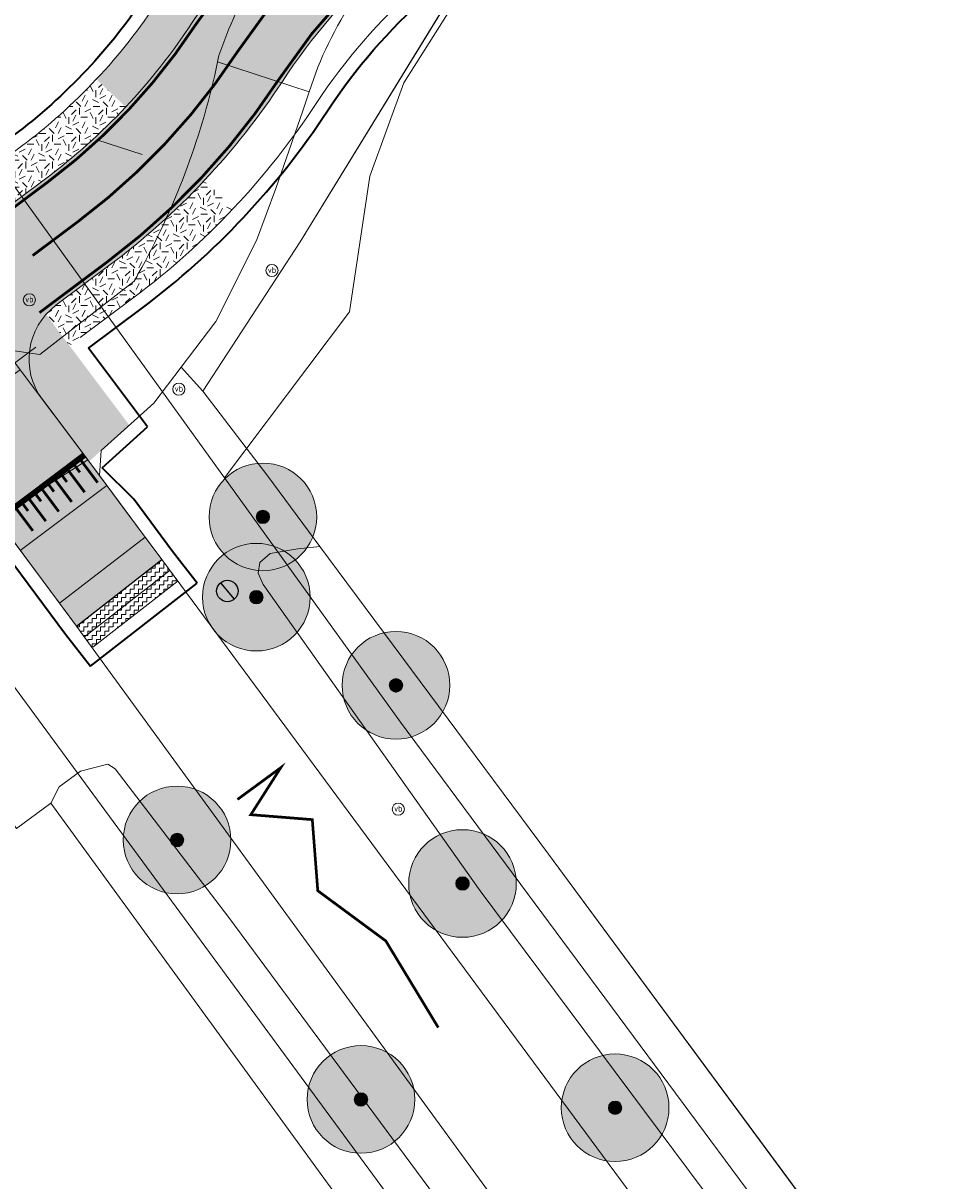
# Model space of a CAD drawing. Header units: metres. Extents: x 163628 to 167676, y 402708 to 405373.
# Tile 84 of 256: x 164805 to 164840, y 403527 to 403570. Entities that reach past the tile are written whole.
import ezdxf
from ezdxf.enums import TextEntityAlignment as Align

# ---------------------------------------------------------------- set-up
doc = ezdxf.new("R2010")
doc.units = ezdxf.units.M
doc.layers.get('0').update_dxf_attribs({"lineweight": 25})
for name, color, linetype, lineweight, transparency in [('X-CA190022.004-UO-ARC_Arcering$0$N-GV-GR-GRAS-A-200 GRASMENGSEL M1', 62, 'Continuous', 18, 0.5), ('X-CA190022.004-UO-ARC_Arcering$0$N-WE-GR-GROENSTROOK-A', 62, 'Continuous', 0, 0.5), ('X-CA190022.004-UO-ARC_Arcering$0$N-WE-VH-VERHARDING_ASFALT_ROOD-A', 232, 'Continuous', 0, 0.5), ('X-CA190022.004-UO-ARC_Arcering$0$N-WE-VH-VERHARDING_ASFALT_ZWART-OPBOUW 1', 250, 'Continuous', 0, 0.5), ('X-CA190022.004-UO-ARC_Arcering$0$N-WE-VH-VERHARDING_ASFALT_ZWARTE OPBOUW- RODE DEKLAAG', 22, 'Continuous', 0, 0.5)]:
    doc.layers.add(name, color=color, linetype=linetype, lineweight=lineweight, transparency=transparency)
for name, color, linetype, lineweight in [('X-CA190022.004-UO-ARC_Arcering$0$V-WE-VH-VERHARDING_ASFALT-A-FREESVAK', 252, 'Continuous', 18), ('X-CA190022.004-UO-BGT_Ondergrond$0$GE_201_SHDHek_Lijn_GEM', 253, 'X-CA190022.004-UO-BGT_Ondergrond$0$Hekwerk', 9), ('X-CA190022.004-UO-BGT_Ondergrond$0$GE_261_OSHHek_Lijn_GEM', 253, 'X-CA190022.004-UO-BGT_Ondergrond$0$Hekwerk', 9), ('X-CA190022.004-UO-BGT_Ondergrond$0$GE_314_WGDRijbaanLokaleweg_Vlak_GEM', 253, 'Continuous', 9), ('X-CA190022.004-UO-BGT_Ondergrond$0$GE_315_WGDRijbaanLokalewegverkeersdrempel_GEM', 253, 'Continuous', 9), ('X-CA190022.004-UO-BGT_Ondergrond$0$GE_316_WGDFietspad_Vlak_GEM', 253, 'Continuous', 9), ('X-CA190022.004-UO-BGT_Ondergrond$0$GE_367_OWGBerm_groenvoorziening_grasenk_GEM', 253, 'Continuous', 9), ('X-CA190022.004-UO-BGT_Ondergrond$0$GE_401_OTDErf_Vlak_GEM', 253, 'Continuous', 9), ('X-CA190022.004-UO-BGT_Ondergrond$0$GE_476_BTDGraslandagrarisch_Vlak_GEM', 253, 'Continuous', 9), ('X-CA190022.004-UO-BGT_Ondergrond$0$GE_523_WTDGreppel_drogesloot_Vlak_GEM', 253, 'Continuous', 9), ('X-CA190022.004-UO-BGT_Ondergrond$0$GE_814_BRDVerkeersbord_Punt_GEM', 253, 'Continuous', 9), ('X-CA190022.004-UO-DWM_Beplanting$0$B-WE-GR-BOOM-S AFKOMSTIG UIT BGT', 252, 'Continuous', 0), ('X-CA190022.004-UO-DWM_Snelfietsroute$0$N-WE-GW-BERM-G', 90, 'Continuous', 18), ('X-CA190022.004-UO-DWM_Snelfietsroute$0$N-WE-VH-DREMPEL-G', 30, 'Continuous', 18), ('X-CA190022.004-UO-DWM_Snelfietsroute$0$N-WE-VH-KANTVERHARDING-G', 7, 'Continuous', 18), ('X-CA190022.004-UO-DWM_Snelfietsroute$0$N-WE-VH-VERHARDING_ASFALT_ZAAGSNEDE-G', 1, 'X-CA190022.004-UO-DWM_Snelfietsroute$0$VH-ZAAGSNEDE', 25), ('X-CA190022.004-UO-DWM_Snelfietsroute$0$N-WE-VW-MARKERING_DWARS_DRIEHOEK_5050-G', 7, 'X-CA190022.004-UO-DWM_Snelfietsroute$0$VW-HAAIETAND50-L-N', 18), ('X-CA190022.004-UO-DWM_Snelfietsroute$0$N-WE-VW-MARKERING_LANGS_STREEP_DOORGETROKKEN DREMPEL_010-G', 7, 'Continuous', 18), ('X-CA190022.004-UO-DWM_Snelfietsroute$0$N-WE-VW-MARKERING_LANGS_STREEP_DOORGETROKKEN_010-G', 7, 'Continuous', 18), ('X-CA190022.004-UO-DWM_Snelfietsroute$0$V-WE-VH-VERHARDING_ASFALT-FREESVAK', 7, 'Continuous', 18), ('X-CA190022.004-UO-GZM_Werkgrens_v0.1$0$N-WE-KG-GRENS_SYSTEEMGRENS-G', 7, 'X-CA190022.004-UO-GZM_Werkgrens_v0.1$0$KG-OG', 35), ('X-CA190022.004-UO-KAD_Percelen$0$B-WE-KG-GRENS_PERCEEL-GV', 150, 'Continuous', 9), ('X-CA190022.004-UO-WHM_Putten en kolken combi$0$PUTRAND ONDERLEGGER GEMEENTE', 253, 'Continuous', 25)]:
    doc.layers.add(name, color=color, linetype=linetype, lineweight=lineweight)
for name, color, linetype in [('X-CA190022.004-UO-DWM_Beplanting$0$B-WE-GR-BOOM-S AFKOMSTIG UIT BOMENBESTAND GEMEENTE', 252, 'Continuous'), ('X-CA190022.004-UO-DWM_Beplanting$0$B-WE-GR-BOOM-S AFKOMSTIG UIT DTM_v0.4', 252, 'Continuous'), ('X-CA190022.004-UO-DWM_Beplanting$0$N-GV-GR-GRAS-A-200', 7, 'Continuous')]:
    doc.layers.add(name, color=color, linetype=linetype)
doc.styles.add('X-CA190022.004-UO-BGT_Ondergrond$0$NLCS-ISO', font='NLCS-ISO.ttf')
doc.linetypes.add('X-CA190022.004-UO-BGT_Ondergrond$0$Hekwerk', pattern='A,5,-1.5,[2,dgnlstyle-Veghel.shx,S=0.007936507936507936,R=0,X=0,Y=0],-1.5', length=8)
doc.linetypes.add('X-CA190022.004-UO-DWM_Snelfietsroute$0$VH-ZAAGSNEDE', pattern='A,1e-05,-2.54,[181,NLCS.SHX,S=2.54,R=0,X=-2.54,Y=0],-5.08,[181,NLCS.SHX,S=2.54,R=180,X=2.54,Y=0],-2.54', length=10.16001)
doc.linetypes.add('X-CA190022.004-UO-DWM_Snelfietsroute$0$VW-HAAIETAND50-L-N', pattern='A,0,-0.5,[150,NLCS.SHX,S=1,R=0,X=-0.625,Y=-0.25],-0.5', length=1)
doc.linetypes.add('X-CA190022.004-UO-GZM_Werkgrens_v0.1$0$KG-OG', pattern='A,5.5,-1.5,[2,NLCS.SHX,S=0.5,R=0,X=0,Y=0],-1.5', length=8.5)
pattern_1 = [(0, (0, 0), (0.15625, 0.15625), [0.15625, -0.15625]), (90, (0.15625, 0), (-0.15625, 0.15625), [0.15625, -0.15625])]
pattern_2 = [(0, (0, 0), (1, 1), [0.25, -0.75]), (0, (0.5499999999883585, 0.5999999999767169), (1, 1), [0.25, -0.75]), (90, (0.1000000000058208, 0.3499999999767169), (-1, 1), [0.25, -0.75]), (90, (0.5, 0.7000000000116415), (-1, 1), [0.25, -0.75]), (45, (0.2000000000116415, 0.7000000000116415), (0, 1.000000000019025), [0.25, -1.164213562]), (135, (0.5499999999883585, 0), (-1.000000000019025, 0), [0.25, -1.164213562]), (26.56505119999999, (0.25, 0.2999999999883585), (1.000000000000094, 4.000644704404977e-10), [0.25, -1.986067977]), (26.56505119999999, (0.7000000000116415, 0.7999999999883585), (1.000000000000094, 4.000644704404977e-10), [0.25, -1.986067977]), (63.43494882, (0.7000000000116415, 0), (5.099862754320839e-11, 1.000000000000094), [0.2499999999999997, -1.986067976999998]), (63.43494882, (0.25, 0.4500000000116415), (5.099862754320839e-11, 1.000000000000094), [0.2499999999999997, -1.986067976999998]), (63.43494882, (0.6000000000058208, 0.2000000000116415), (5.099862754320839e-11, 1.000000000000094), [0.2499999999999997, -1.986067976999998]), (116.5650512, (0, 0.5499999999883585), (-4.000648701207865e-10, 1.000000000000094), [0.2499999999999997, -1.986067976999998]), (153.43494882, (0.2000000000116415, 0.1500000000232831), (-1.000000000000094, 5.099898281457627e-11), [0.25, -1.986067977])]

# ---------------------------------------------------------------- blocks, each defined once
blk = doc.blocks.new('X-CA190022.004-UO-BGT_Ondergrond$0$SIE-WEG_PAAL_VERKEERSBORD-SO')
at = {"linetype": 'ByBlock', "lineweight": 18}
blk.add_circle((0, 0), 1.5, dxfattribs=at)
at = {"linetype": 'ByBlock', "lineweight": 18, "style": 'X-CA190022.004-UO-BGT_Ondergrond$0$NLCS-ISO'}
blk.add_text('vb', height=1.5, dxfattribs=at).set_placement((0, 0.1317113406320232), align=Align.MIDDLE_CENTER)
blk = doc.blocks.new('X-CA190022.004-UO-BGT_Ondergrond$0$IMGEOVerkeersbord')
at = {"xscale": 5, "yscale": 5, "zscale": 5}
blk.add_blockref('X-CA190022.004-UO-BGT_Ondergrond$0$SIE-WEG_PAAL_VERKEERSBORD-SO', (0, 0), dxfattribs=at)
blk = doc.blocks.new('X-CA190022.004-UO-WHM_Putten en kolken combi$0$B-SRI-PUT_BETON-SO')
at = {"flags": 128}
blk.add_lwpolyline([(-1.290005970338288, 1.528282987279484), (1.290089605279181, -1.528366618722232)], dxfattribs=at)
blk.add_circle((4.18174704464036e-05, -4.181572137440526e-05), 1.999999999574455)
blk = doc.blocks.new('X-CA190022.004-UO-DWM_Beplanting$0$SGR-BOOM_01-SO')
at = {"linetype": 'ByBlock', "lineweight": 18}
h = blk.add_hatch(color=0, dxfattribs=at)
h.dxf.hatch_style = 1
edge = h.paths.add_edge_path()
edge.add_arc((0, 0), 0.25, 0, 360)
at = {"color": 0, "linetype": 'ByBlock', "lineweight": 18}
for radius in [2, 0.25]:
    blk.add_circle((0, 0), radius, dxfattribs=at)
blk = doc.blocks.new('X-CA190022.004-UO-DWM_Beplanting$0$IMGEOBoom')
at = {"transparency": 33554457}
h = blk.add_hatch(color=256, dxfattribs=at)
h.dxf.hatch_style = 1
edge = h.paths.add_edge_path()
edge.add_arc((0, 0), 100, 0, 360)
edge = h.paths.add_edge_path(flags=17)
edge.add_arc((0, 0), 12.5, 0, 360)
h = blk.add_hatch()
h.set_pattern_fill('ANGLE', color=256)
h.set_pattern_definition([(0, (0, 0), (0, 6.985), [5.08, -1.905]), (90, (0, 0), (-6.985, 4.277078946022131e-16), [5.08, -1.905])])
edge = h.paths.add_edge_path(flags=17)
edge.add_arc((0, 0), 12.5, 0, 360)
at = {"layer": 'X-CA190022.004-UO-DWM_Beplanting$0$N-GV-GR-GRAS-A-200'}
h = blk.add_hatch(color=256, dxfattribs=at)
h.dxf.hatch_style = 1
edge = h.paths.add_edge_path(flags=17)
edge.add_arc((0, 0), 12.5, 0, 360)
at = {"xscale": 50, "yscale": 50, "zscale": 50}
blk.add_blockref('X-CA190022.004-UO-DWM_Beplanting$0$SGR-BOOM_01-SO', (0, 0), dxfattribs=at)

msp = doc.modelspace()

# ---------------------------------------------------------------- hatches: boundary and pattern name
at = {"layer": 'X-CA190022.004-UO-ARC_Arcering$0$N-GV-GR-GRAS-A-200 GRASMENGSEL M1'}
h = msp.add_hatch(dxfattribs=at)
h.set_pattern_fill('AGR-GRAS_02-SO', color=256, scale=0.1, pattern_type=2)
h.set_pattern_definition([(0, (0, 0), (1, 1), [0.25, -0.75]), (0, (0.5499999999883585, 0.5999999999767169), (1, 1), [0.25, -0.75]), (90, (0.1000000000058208, 0.3499999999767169), (-1, 1), [0.25, -0.75]), (90, (0.5, 0.7000000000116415), (-1, 1), [0.25, -0.75]), (45, (0.2000000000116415, 0.7000000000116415), (0, 1.000000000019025), [0.25, -1.164213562]), (135, (0.5499999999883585, 0), (-1.000000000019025, 0), [0.25, -1.164213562]), (26.56505119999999, (0.25, 0.2999999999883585), (1.000000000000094, 4.000644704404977e-10), [0.25, -1.986067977]), (26.56505119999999, (0.7000000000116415, 0.7999999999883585), (1.000000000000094, 4.000644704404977e-10), [0.25, -1.986067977]), (63.43494882, (0.7000000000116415, 0), (5.099862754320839e-11, 1.000000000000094), [0.2499999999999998, -1.986067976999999]), (63.43494882, (0.25, 0.4500000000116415), (5.099862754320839e-11, 1.000000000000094), [0.2499999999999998, -1.986067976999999]), (63.43494882, (0.6000000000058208, 0.2000000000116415), (5.099862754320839e-11, 1.000000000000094), [0.2499999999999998, -1.986067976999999]), (116.5650512, (0, 0.5499999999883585), (-4.000648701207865e-10, 1.000000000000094), [0.2499999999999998, -1.986067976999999]), (153.43494882, (0.2000000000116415, 0.1500000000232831), (-1.000000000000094, 5.099898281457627e-11), [0.25, -1.986067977])])
h.paths.add_polyline_path([(165052.1777432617, 403690.3650457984), (165120.5621529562, 403723.3371005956), (165177.9115562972, 403750.6600081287, -0.02762787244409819), (165180.6699160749, 403751.7918203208), (165185.7373308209, 403753.5509534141), (165185.4228508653, 403754.4568543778), (165180.1779948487, 403753.2088642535, 0.02762787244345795), (165177.2663928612, 403752.0141736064), (165119.9138353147, 403724.6897633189), (165051.5262655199, 403691.7161848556), (164927.835215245, 403632.0761606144), (164894.6942557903, 403616.0961801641), (164821.8936228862, 403580.9947026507, 0.1361886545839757), (164810.4338531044, 403570.9440100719, -0.04351672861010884), (164808.1228087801, 403568.0093847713), (164809.2161853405, 403566.9824827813, 0.04351672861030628), (164811.6884653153, 403570.1218493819, -0.1361886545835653), (164822.5450893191, 403579.6435581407), (164895.3457222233, 403614.7450356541), (164928.4867071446, 403630.7250283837)])
h = msp.add_hatch(dxfattribs=at)
h.set_pattern_fill('AGR-GRAS_02-SO', color=256, scale=0.1, pattern_type=2)
h.set_pattern_definition(pattern_2)
edge = h.paths.add_edge_path()
edge.add_line((164813.2252525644, 403563.2171568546), (164812.1318983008, 403564.2440379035))
edge.add_arc((164792.4539857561, 403582.7255354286), 26.99603661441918, 306.85646383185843, 316.7958108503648, ccw=False)
edge.add_line((164808.6465435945, 403561.1249089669), (164806.6236245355, 403559.6099897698))
edge.add_line((164806.6236245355, 403559.6099897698), (164806.2551585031, 403559.2715021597))
edge.add_line((164806.2551585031, 403559.2715021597), (164807.126311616, 403558.1124504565))
edge.add_line((164807.126311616, 403558.1124504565), (164809.5456810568, 403559.9242625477))
edge.add_arc((164792.4524101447, 403582.7270327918), 28.49817961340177, 306.8557327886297, 316.7957813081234)
edge = h.paths.add_edge_path()
edge.add_arc((164834.2519627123, 403555.320771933), 21.48928600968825, 132.1355474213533, 147.6253487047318)
edge.add_arc((164834.2519604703, 403555.3207684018), 21.48928600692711, 132.2414503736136, 147.6253375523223, ccw=False)
edge.add_arc((164834.4542197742, 403555.0985298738), 21.78978339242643, 132.1378782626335, 132.2423313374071, ccw=False)
h = msp.add_hatch(dxfattribs=at)
h.set_pattern_fill('AGR-GRAS_02-SO', color=256, scale=0.1, pattern_type=2)
h.set_pattern_definition(pattern_2)
edge = h.paths.add_edge_path()
edge.add_line((164809.2161862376, 403566.9824819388), (164808.1228096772, 403568.0093839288))
edge.add_arc((164792.4510797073, 403582.7283022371), 21.49999247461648, 306.85503177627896, 316.7957566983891, ccw=False)
edge.add_line((164805.3466120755, 403565.5249618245), (164802.9205469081, 403563.7081358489))
edge.add_line((164802.9205469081, 403563.7081358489), (164803.7919571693, 403562.5487420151))
edge.add_arc((164802.7199395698, 403564.8072322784), 2.5000000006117, 295.3918756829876, 306.8287255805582)
edge.add_line((164804.2185020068, 403562.8061549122), (164806.2463044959, 403564.3247312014))
edge.add_arc((164792.4510797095, 403582.7283022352), 22.99999247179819, 306.8550436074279, 316.7957554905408)
at = {"layer": 'X-CA190022.004-UO-ARC_Arcering$0$N-WE-GR-GROENSTROOK-A'}
h = msp.add_hatch(color=256, dxfattribs=at)
h.dxf.hatch_style = 1
h.paths.add_polyline_path([(164806.2551585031, 403559.2715021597, 0.3539400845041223), (164806.1068128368, 403556.1296331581), (164807.802, 403553.866), (164807.8490337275, 403553.8029515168), (164809.3494160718, 403555.1546546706)])
at = {"layer": 'X-CA190022.004-UO-ARC_Arcering$0$N-WE-VH-VERHARDING_ASFALT_ROOD-A'}
h = msp.add_hatch(color=256, dxfattribs=at)
h.dxf.hatch_style = 1
h.paths.add_polyline_path([(164823.7826180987, 403575.7920475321), (164822.0343641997, 403579.3906297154, 0.1308174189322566), (164811.6884653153, 403570.1218493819, -0.04351672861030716), (164809.2161853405, 403566.9824827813), (164812.1318561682, 403564.2440774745, 0.04351672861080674), (164815.0340978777, 403567.9294208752, -0.1300149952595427)])
h = msp.add_hatch(color=256, dxfattribs=at)
h.dxf.hatch_style = 1
h.paths.add_polyline_path([(164799.4081062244, 403554.2064482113), (164797.090708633, 403557.4683086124), (164795.86814707, 403556.5527593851), (164795.5457951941, 403556.3157055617), (164794.7893453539, 403555.7921878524), (164794.0125654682, 403555.2993388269), (164793.2166982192, 403554.8379469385), (164792.4030168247, 403554.4087503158), (164791.5728230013, 403554.0124355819), (164790.7274448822, 403553.6496367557), (164789.8682348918, 403553.3209342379), (164788.996567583, 403553.0268538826), (164788.1138374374, 403552.7678661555), (164787.8690266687, 403552.7027731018), (164787.221456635, 403552.5443853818), (164786.3208527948, 403552.356769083), (164785.4134666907, 403552.2053174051), (164784.5007499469, 403552.0902726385), (164783.5841627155, 403552.0118188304), (164782.6651713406, 403551.9700814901), (164781.7452460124, 403551.9651273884), (164780.825858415, 403551.9969644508), (164779.9084793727, 403552.0655417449), (164778.9748262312, 403552.1727511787), (164777.9182883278, 403552.2757106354), (164776.8416777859, 403552.3383128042), (164775.7640905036, 403552.3578132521), (164774.6872502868, 403552.33423401), (164773.6128776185, 403552.2676659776), (164772.5426869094, 403552.158268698), (164771.476635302, 403552.0059619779), (164771.2188536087, 403551.9625774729), (164770.421662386, 403551.8119650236), (164769.3712898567, 403551.5749370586), (164768.3344701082, 403551.2969620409), (164767.3102312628, 403550.9779455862), (164766.3001960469, 403550.6184488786), (164765.3059624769, 403550.2190972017), (164764.3280402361, 403549.7801025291), (164763.844748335, 403549.5454639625), (164763.3964932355, 403549.3222228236), (164764.862972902, 403546.2602851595), (164765.3278207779, 403546.4684580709), (164765.7610759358, 403546.6571279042), (164766.6262639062, 403547.0033950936), (164767.5037139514, 403547.3144901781), (164768.3919985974, 403547.5899868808), (164769.2896759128, 403547.8295167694), (164770.195291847, 403548.0327697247), (164771.1064675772, 403548.1993622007), (164771.7974539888, 403548.3008268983), (164772.0244770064, 403548.32949726), (164772.9450986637, 403548.4226469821), (164773.8677687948, 403548.4788686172), (164774.7910082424, 403548.4981474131), (164775.7133399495, 403548.48052778), (164776.6332913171, 403548.4261131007), (164777.5493965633, 403548.3350654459), (164778.460021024, 403548.2066214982), (164778.4731300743, 403548.2048576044), (164779.53058489, 403548.0834322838), (164780.6075081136, 403548.0029285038), (164781.6867892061, 403547.965554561), (164782.766701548, 403547.9713702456), (164783.8455175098, 403548.0203662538), (164784.9215112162, 403548.1124642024), (164785.9929613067, 403548.2475167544), (164787.0581536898, 403548.4253078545), (164788.1153842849, 403548.645553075), (164788.875575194, 403548.8314864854), (164789.1629617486, 403548.9079000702), (164790.1992101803, 403549.2119291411), (164791.2224718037, 403549.5571539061), (164792.2311096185, 403549.9430220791), (164793.2235100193, 403550.3689163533), (164794.1980853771, 403550.8341553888), (164795.1532765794, 403551.3379949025), (164796.0875555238, 403551.8796288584), (164796.9994275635, 403552.4581907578), (164797.8874338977, 403553.0727550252), (164798.2658469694, 403553.3510356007)])
edge = h.paths.add_edge_path()
edge.add_line((164812.1318983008, 403564.2440379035), (164809.2161862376, 403566.9824819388))
edge.add_arc((164792.4510797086, 403582.7283022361), 22.99999247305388, 306.8550437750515, 316.795755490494, ccw=False)
edge.add_line((164806.2463045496, 403564.3247312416), (164804.3247551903, 403562.8857255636))
edge.add_line((164804.3247551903, 403562.8857255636), (164804.2185020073, 403562.8061549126))
edge.add_line((164804.2185020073, 403562.8061549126), (164806.6207696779, 403559.6078518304))
edge.add_line((164806.6207696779, 403559.6078518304), (164808.6465435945, 403561.1249089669))
edge.add_arc((164792.4539857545, 403582.7255354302), 26.99603661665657, 306.8564638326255, 316.7958108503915)
at = {"layer": 'X-CA190022.004-UO-ARC_Arcering$0$N-WE-VH-VERHARDING_ASFALT_ZWART-OPBOUW 1'}
h = msp.add_hatch(color=256, dxfattribs=at)
h.dxf.hatch_style = 1
edge = h.paths.add_edge_path()
edge.add_line((164807.802, 403553.866), (164806.1355930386, 403556.0912021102))
edge.add_arc((164808.1221869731, 403557.6089124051), 2.499999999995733, 126.82872559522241, 217.3789630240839, ccw=False)
edge.add_line((164806.623624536, 403559.6099897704), (164799.4081062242, 403554.2064482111))
edge.add_arc((164800.9066686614, 403552.2053708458), 2.500000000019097, 36.690919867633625, 126.82872559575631, ccw=False)
edge.add_line((164802.9113445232, 403553.6991160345), (164804.4015121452, 403551.6992414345))
edge.add_line((164804.4015121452, 403551.6992414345), (164807.381, 403547.69))
edge.add_line((164807.381, 403547.69), (164810.555, 403550.158))
edge.add_line((164810.555, 403550.158), (164809.1099317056, 403552.1080814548))
edge.add_line((164809.1099317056, 403552.1080814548), (164808.5142062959, 403552.9112909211))
edge.add_line((164808.5142062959, 403552.9112909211), (164807.802, 403553.866))
at = {"layer": 'X-CA190022.004-UO-ARC_Arcering$0$N-WE-VH-VERHARDING_ASFALT_ZWARTE OPBOUW- RODE DEKLAAG'}
h = msp.add_hatch(color=256, dxfattribs=at)
h.dxf.hatch_style = 1
h.paths.add_polyline_path([(164804.2185020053, 403562.8061549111), (164802.210156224, 403561.3021493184), (164804.6077157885, 403558.1003204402), (164806.6207696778, 403559.6078518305)])
at = {"layer": 'X-CA190022.004-UO-ARC_Arcering$0$V-WE-VH-VERHARDING_ASFALT-A-FREESVAK', "ltscale": 0.2}
h = msp.add_hatch(dxfattribs=at)
h.set_pattern_fill('AVH-ASFALT_FREESVAK', color=256, scale=0.1, pattern_type=2)
h.set_pattern_definition(pattern_1)
h.paths.add_polyline_path([(164807.381, 403547.69), (164807.6879186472, 403547.2952837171), (164810.8619186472, 403549.7632837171), (164810.555, 403550.158)])
h = msp.add_hatch(dxfattribs=at)
h.set_pattern_fill('AVH-ASFALT_FREESVAK', color=256, scale=0.1, pattern_type=2)
h.set_pattern_definition(pattern_1)
h.paths.add_polyline_path([(164811.1688372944, 403549.3685674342), (164810.8619186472, 403549.7632837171), (164807.6879186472, 403547.2952837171), (164807.9948372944, 403546.9005674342)])

# ---------------------------------------------------------------- linework, layer by layer
at = {"layer": 'X-CA190022.004-UO-BGT_Ondergrond$0$GE_201_SHDHek_Lijn_GEM'}
for p, q in [((164814.494, 403553.261), (164812.075, 403556.422)), ((164816.43, 403550.653), (164814.494, 403553.261)), ((164824.925, 403539.208), (164816.43, 403550.653)), ((164835.006, 403525.555), (164824.925, 403539.208))]:
    msp.add_line(p, q, dxfattribs=at)
at = {"layer": 'X-CA190022.004-UO-BGT_Ondergrond$0$GE_261_OSHHek_Lijn_GEM'}
for p, q in [((164815.7, 403561.975), (164822.431, 403572.962)), ((164809.825, 403565.211), (164808.144, 403565.759)), ((164812.075, 403556.422), (164815.7, 403561.975))]:
    msp.add_line(p, q, dxfattribs=at)
at = {"layer": 'X-CA190022.004-UO-BGT_Ondergrond$0$GE_314_WGDRijbaanLokaleweg_Vlak_GEM', "flags": 128}
msp.add_lwpolyline([(164834.55, 403510.4100000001), (164808.003, 403546.836), (164807.381, 403547.69), (164810.555, 403550.158), (164811.257, 403549.212), (164839.612, 403510.857)], dxfattribs=at)
at = {"layer": 'X-CA190022.004-UO-BGT_Ondergrond$0$GE_315_WGDRijbaanLokalewegverkeersdrempel_GEM', "flags": 128}
for points in [[(164805.297, 403557.211), (164807.802, 403553.866), (164804.392, 403551.712), (164802.021, 403554.894), (164805.297, 403557.211)], [(164808.24, 403553.281), (164809.934, 403550.997), (164806.751, 403548.547), (164805.104, 403550.757), (164804.392, 403551.712), (164807.802, 403553.866), (164808.24, 403553.281)], [(164810.555, 403550.158), (164807.381, 403547.69), (164806.98, 403548.24), (164806.751, 403548.547), (164809.934, 403550.997), (164810.555, 403550.158)]]:
    msp.add_lwpolyline(points, dxfattribs=at)
at = {"layer": 'X-CA190022.004-UO-BGT_Ondergrond$0$GE_316_WGDFietspad_Vlak_GEM', "flags": 128}
for points in [[(164816.352, 403568.462), (164816.034, 403567.544), (164812.631, 403568.664), (164812.655, 403568.782), (164812.679, 403568.899)], [(164812.631, 403568.664), (164816.034, 403567.544), (164815.79, 403566.8400000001)], [(164815.79, 403566.8400000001), (164814.789, 403563.951), (164814.07, 403562.025), (164812.565, 403559.008), (164811.274, 403557.307), (164810.26, 403555.972), (164808.297, 403554.21), (164808.24, 403553.281), (164807.802, 403553.866), (164805.297, 403557.211), (164804.732, 403557.966), (164806.021, 403557.782), (164809.528, 403560.51)]]:
    msp.add_lwpolyline(points, dxfattribs=at)
at = {"layer": 'X-CA190022.004-UO-BGT_Ondergrond$0$GE_316_WGDFietspad_Vlak_GEM', "extrusion": (0, 0, -1)}
msp.add_arc((-164828.7575959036, 403563.4019086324), 16.99232943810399, 18.87498208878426, 41.48934541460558, dxfattribs=at)
at = {"layer": 'X-CA190022.004-UO-BGT_Ondergrond$0$GE_316_WGDFietspad_Vlak_GEM'}
for centre, radius, start, end in [((164830.2942390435, 403562.7289012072), 15.07496107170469, 142.9106646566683, 157.6473590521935), ((164785.1916638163, 403574.4391008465), 28.04048786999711, 331.3968636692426, 348.1145441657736), ((164776.9784590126, 403579.0174159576), 37.44325124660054, 330.3777763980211, 331.2628579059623)]:
    msp.add_arc(centre, radius, start, end, dxfattribs=at)
at = {"layer": 'X-CA190022.004-UO-BGT_Ondergrond$0$GE_367_OWGBerm_groenvoorziening_grasenk_GEM', "flags": 128}
for points in [[(164809.528, 403560.51), (164806.021, 403557.782), (164804.732, 403557.966), (164803.063, 403560.189), (164802.426, 403561.037), (164802.303, 403561.201), (164794.593, 403571.459), (164796.779, 403572.7310000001), (164801.128, 403568.949), (164807.319, 403571.87), (164807.843, 403570.785), (164810.586, 403572.108), (164810.297, 403572.708), (164815.446, 403575.376), (164818.198, 403577.7260000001), (164824.741, 403582.424), (164845.508, 403592.191), (164892.802, 403614.747), (164932.953, 403634.789), (165023.639, 403678.975)], [(164894.042, 403607.5900000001), (164853.84, 403588.034), (164832.047, 403577.565), (164822.431, 403572.962), (164815.7, 403561.975), (164812.075, 403556.422), (164811.274, 403557.307), (164812.565, 403559.008), (164814.07, 403562.025), (164814.789, 403563.951), (164815.79, 403566.8400000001), (164816.034, 403567.544), (164816.352, 403568.462)], [(164812.679, 403568.899), (164812.655, 403568.782), (164812.631, 403568.664)], [(164839.612, 403510.857), (164811.257, 403549.212), (164810.555, 403550.158), (164809.934, 403550.997), (164808.24, 403553.281), (164808.297, 403554.21), (164810.26, 403555.972), (164811.274, 403557.307), (164812.075, 403556.422), (164814.494, 403553.261), (164816.43, 403550.653), (164815.615, 403550.561)], [(164839.854, 403501.586), (164835.589, 403506.33), (164829.767, 403513.937), (164824.074, 403521.961), (164813.048, 403536.862), (164808.822, 403542.3890000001), (164808.549, 403542.553), (164807.529, 403542.301), (164806.745, 403541.721), (164806.434, 403541.103), (164805.156, 403540.1660000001), (164799.971, 403547.237), (164798.777, 403549.092), (164803.21, 403551.146), (164803.782, 403551.252), (164805.104, 403550.757), (164806.751, 403548.547), (164806.98, 403548.24), (164807.381, 403547.69), (164808.003, 403546.836)], [(164815.615, 403550.561), (164814.577, 403550.382), (164814.194, 403550.055), (164814.139, 403549.6550000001), (164814.32, 403549.236), (164822.388, 403537.8560000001), (164830.712, 403526.694), (164835.681, 403519.727), (164836.281, 403519.489), (164837.046, 403519.832), (164837.429, 403520.159), (164837.65, 403521.141), (164837.744, 403521.908), (164839.557, 403519.494), (164838.889, 403519.401), (164838.027, 403518.9920000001), (164837.297, 403518.5030000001), (164837.242, 403518.103), (164837.422, 403517.683), (164842.663, 403510.5520000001)], [(164808.003, 403546.836), (164834.55, 403510.4100000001)]]:
    msp.add_lwpolyline(points, dxfattribs=at)
at = {"layer": 'X-CA190022.004-UO-BGT_Ondergrond$0$GE_367_OWGBerm_groenvoorziening_grasenk_GEM'}
msp.add_arc((164828.7575959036, 403563.4019086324), 16.99232943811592, 138.5106545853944, 161.1250179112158, dxfattribs=at)
at = {"layer": 'X-CA190022.004-UO-BGT_Ondergrond$0$GE_367_OWGBerm_groenvoorziening_grasenk_GEM', "extrusion": (0, 0, -1)}
for centre, radius, start, end in [((-164830.2942390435, 403562.7289012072), 15.0749610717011, 22.35264094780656, 37.08933534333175), ((-164785.1916638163, 403574.4391008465), 28.04048787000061, 191.8854558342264, 208.6031363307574), ((-164776.9784590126, 403579.0174159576), 37.44325124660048, 208.7371420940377, 209.6222236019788)]:
    msp.add_arc(centre, radius, start, end, dxfattribs=at)
at = {"layer": 'X-CA190022.004-UO-BGT_Ondergrond$0$GE_401_OTDErf_Vlak_GEM', "flags": 128}
msp.add_lwpolyline([(164620.047, 403474.794), (164683.071, 403504.746), (164766.236, 403544.544), (164771.263, 403545.786), (164774.138, 403545.724), (164776.394, 403545.354), (164787.928, 403542.792), (164789.839, 403542.8780000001), (164793.081, 403543.524), (164799.971, 403547.237), (164805.156, 403540.1660000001), (164806.434, 403541.103), (164827.881, 403511.643), (164834.892, 403502.714), (164839.324, 403497.819), (164843.689, 403493.586)], dxfattribs=at)
at = {"layer": 'X-CA190022.004-UO-BGT_Ondergrond$0$GE_476_BTDGraslandagrarisch_Vlak_GEM', "flags": 128}
msp.add_lwpolyline([(164844.213, 403513.292), (164839.557, 403519.494), (164837.744, 403521.908), (164835.006, 403525.555), (164824.925, 403539.208), (164816.43, 403550.653), (164814.494, 403553.261), (164812.075, 403556.422), (164815.7, 403561.975), (164822.431, 403572.962)], dxfattribs=at)
at = {"layer": 'X-CA190022.004-UO-BGT_Ondergrond$0$GE_523_WTDGreppel_drogesloot_Vlak_GEM', "flags": 128}
for points in [[(164816.43, 403550.653), (164824.925, 403539.208), (164835.006, 403525.555), (164837.744, 403521.908), (164837.65, 403521.141), (164837.429, 403520.159), (164837.046, 403519.832), (164836.281, 403519.489), (164835.681, 403519.727), (164830.712, 403526.694), (164822.388, 403537.8560000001), (164814.32, 403549.236), (164814.139, 403549.6550000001), (164814.194, 403550.055), (164814.577, 403550.382), (164815.615, 403550.561), (164816.43, 403550.653)], [(164843.689, 403493.586), (164839.324, 403497.819), (164834.892, 403502.714), (164827.881, 403511.643), (164806.434, 403541.103), (164806.745, 403541.721), (164807.529, 403542.301), (164808.549, 403542.553), (164808.822, 403542.3890000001), (164813.048, 403536.862)], [(164813.048, 403536.862), (164824.074, 403521.961), (164829.767, 403513.937), (164835.589, 403506.33), (164839.854, 403501.586)]]:
    msp.add_lwpolyline(points, dxfattribs=at)
at = {"layer": 'X-CA190022.004-UO-DWM_Snelfietsroute$0$N-WE-GW-BERM-G', "flags": 128}
for points in [[(164803.3193646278, 403564.0068011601), (164805.3387154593, 403565.5190482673, 0.08719858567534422), (164810.4338531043, 403570.9440100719, -0.1361886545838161), (164821.8936228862, 403580.9947026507), (164894.6942557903, 403616.0961801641), (164927.835215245, 403632.0761606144), (165051.5262655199, 403691.7161848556), (165119.9138353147, 403724.6897633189), (165177.266392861, 403752.0141736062, -0.02762787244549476), (165180.1779948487, 403753.2088642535), (165185.5094520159, 403754.4774607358)], [(164807.5219886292, 403558.408763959), (164809.5346904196, 403559.9160317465, 0.08719858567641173), (164816.2887100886, 403567.1072601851, -0.1361886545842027), (164824.9337995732, 403574.6893616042), (164897.7344324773, 403609.7908391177), (164930.8755107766, 403625.7708768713), (165054.566494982, 403685.4108692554), (165122.9393176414, 403718.3773372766), (165180.2771555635, 403745.6947347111, -0.02762787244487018), (165182.4736272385, 403746.5959925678), (165187.2453437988, 403749.4962616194)]]:
    msp.add_lwpolyline(points, format="xyb", dxfattribs=at)
at = {"layer": 'X-CA190022.004-UO-DWM_Snelfietsroute$0$N-WE-VH-DREMPEL-G', "flags": 128}
for points in [[(164804.4015121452, 403551.6992414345), (164807.6168309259, 403554.1132616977)], [(164805.2980382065, 403550.4966330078), (164808.5142062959, 403552.9112909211)]]:
    msp.add_lwpolyline(points, dxfattribs=at)
at = {"layer": 'X-CA190022.004-UO-DWM_Snelfietsroute$0$N-WE-VH-KANTVERHARDING-G', "flags": 128}
for points in [[(164809.2161853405, 403566.9824827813, 0.04351672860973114), (164811.6884653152, 403570.1218493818, -0.1361886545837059), (164822.5450893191, 403579.6435581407), (164895.3457222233, 403614.7450356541), (164928.4867071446, 403630.7250283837), (165052.1777432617, 403690.3650457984), (165120.5621529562, 403723.3371005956), (165177.9115562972, 403750.6600081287, -0.02762787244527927), (165180.6699160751, 403751.7918203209), (165185.7373308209, 403753.5509534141)], [(164812.1318561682, 403564.2440774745, 0.04351672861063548), (164815.0340978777, 403567.9294208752, -0.1300149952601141), (164823.7826180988, 403575.7920475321)], [(164809.2161862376, 403566.9824819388, -0.04363186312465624), (164806.2293917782, 403564.3120656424), (164804.2185020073, 403562.8061549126, -0.4137019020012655), (164800.7214835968, 403563.30517578), (164797.7147415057, 403567.3055856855)], [(164806.623624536, 403559.6099897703), (164808.6256212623, 403561.1092406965, 0.04363831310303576), (164812.1318983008, 403564.2440379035, 0.04363831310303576)]]:
    msp.add_lwpolyline(points, format="xyb", dxfattribs=at)
for points in [[(164810.555, 403550.158), (164809.1099317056, 403552.1080814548), (164808.5142062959, 403552.9112909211), (164807.802, 403553.866), (164806.1068128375, 403556.1296331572)], [(164807.381, 403547.69), (164804.4015121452, 403551.6992414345)]]:
    msp.add_lwpolyline(points, dxfattribs=at)
at = {"layer": 'X-CA190022.004-UO-DWM_Snelfietsroute$0$N-WE-VH-KANTVERHARDING-G'}
msp.add_arc((164808.1221869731, 403557.6089124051), 2.5, 126.8287255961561, 216.8239629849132, dxfattribs=at)
at = {"layer": 'X-CA190022.004-UO-DWM_Snelfietsroute$0$N-WE-VH-VERHARDING_ASFALT_ZAAGSNEDE-G', "ltscale": 0.02, "flags": 128}
msp.add_lwpolyline([(164807.381, 403547.69), (164810.555, 403550.158)], dxfattribs=at)
at = {"layer": 'X-CA190022.004-UO-DWM_Snelfietsroute$0$N-WE-VW-MARKERING_DWARS_DRIEHOEK_5050-G', "flags": 128}
msp.add_lwpolyline([(164803.3782972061, 403556.1801745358), (164805.8781812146, 403558.0522822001)], dxfattribs=at)
at = {"layer": 'X-CA190022.004-UO-DWM_Snelfietsroute$0$N-WE-VW-MARKERING_LANGS_STREEP_DOORGETROKKEN DREMPEL_010-G', "flags": 128}
for points, const_width in [([(164804.461160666, 403551.6189775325), (164807.6767735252, 403554.0332185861)], 0.2), ([(164807.5119410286, 403553.9026310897), (164808.1702944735, 403553.021400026)], 0.09999999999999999), ([(164806.7904540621, 403553.3646194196), (164807.0295703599, 403553.0439585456)], 0.09999999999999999), ([(164807.0309497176, 403553.543956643), (164807.6893031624, 403552.6627255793)], 0.09999999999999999), ([(164807.2714453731, 403553.7232938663), (164807.5105616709, 403553.4026329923)], 0.09999999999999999), ([(164806.3094627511, 403553.0059449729), (164806.5485790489, 403552.6852840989)], 0.09999999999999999), ([(164806.5499584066, 403553.1852821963), (164807.2083118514, 403552.3040511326)], 0.09999999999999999), ([(164805.5879757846, 403552.4679333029), (164806.2463292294, 403551.5867022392)], 0.09999999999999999), ([(164805.8284714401, 403552.6472705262), (164806.0675877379, 403552.3266096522)], 0.09999999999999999), ([(164806.0689670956, 403552.8266077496), (164806.7273205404, 403551.9453766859)], 0.09999999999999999), ([(164805.1069844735, 403552.1092588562), (164805.7653379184, 403551.2280277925)], 0.09999999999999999), ([(164805.347480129, 403552.2885960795), (164805.5865964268, 403551.9679352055)], 0.09999999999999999)]:
    msp.add_lwpolyline(points, dxfattribs=dict(at, const_width=const_width))
at = {"layer": 'X-CA190022.004-UO-DWM_Snelfietsroute$0$N-WE-VW-MARKERING_LANGS_STREEP_DOORGETROKKEN_010-G', "const_width": 0.1, "flags": 128}
for points in [[(164809.3255229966, 403566.8797925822, 0.04351672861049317), (164811.8139265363, 403570.0396333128, -0.136188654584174), (164822.6102359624, 403579.5084436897), (164895.4108688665, 403614.6099212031), (164928.5518563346, 403630.5899151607), (165052.2428910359, 403690.2299318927), (165120.6269847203, 403723.2018343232), (165177.9760726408, 403750.524591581, -0.02762787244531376), (165180.7191081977, 403751.6501159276), (165185.7865229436, 403753.4092490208)], [(164812.0225185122, 403564.3467676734, 0.04351672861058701), (164814.9086366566, 403568.0116369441, -0.1361886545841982), (164824.217186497, 403576.1756205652), (164897.0178194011, 403611.2770980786), (164930.1588696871, 403627.257122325), (165053.8498694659, 403686.8971222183), (165122.2261682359, 403719.8652662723), (165179.5674757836, 403747.1843167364, -0.02762787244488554), (165181.9325138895, 403748.1547408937), (165186.9999286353, 403749.9138739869)], [(164810.6740207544, 403565.6132801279, 0.04351672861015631), (164813.3612815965, 403569.0256351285, -0.1361886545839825), (164823.4137112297, 403577.8420321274), (164823.8384661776, 403578.0468315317)], [(164809.3255238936, 403566.8797917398, -0.04363186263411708), (164806.3192503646, 403564.1919597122), (164803.9377108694, 403562.4084776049)], [(164810.6740216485, 403565.6132792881, -0.04363184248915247), (164807.4275065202, 403562.7106531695), (164805.7559198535, 403561.4588390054)], [(164806.0091536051, 403559.337225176), (164808.5357075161, 403561.2293053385, 0.04363864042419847), (164812.022558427, 403564.3467301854, 0.04363864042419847)]]:
    msp.add_lwpolyline(points, format="xyb", dxfattribs=at)
msp.add_lwpolyline([(164813.3652725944, 403541.2451091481), (164814.97755299, 403542.4285583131), (164813.8628087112, 403540.6799523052), (164816.147705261, 403540.4963979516), (164816.3504892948, 403537.8541680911), (164818.8780605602, 403535.9880237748), (164820.8283143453, 403532.7677565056)], dxfattribs=at)
at = {"layer": 'X-CA190022.004-UO-DWM_Snelfietsroute$0$V-WE-VH-VERHARDING_ASFALT-FREESVAK', "ltscale": 0.2, "flags": 128}
for points in [[(164807.6879186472, 403547.2952837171), (164810.8619186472, 403549.7632837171)], [(164807.9948372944, 403546.9005674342), (164811.1688372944, 403549.3685674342)]]:
    msp.add_lwpolyline(points, dxfattribs=at)
at = {"layer": 'X-CA190022.004-UO-GZM_Werkgrens_v0.1$0$N-WE-KG-GRENS_SYSTEEMGRENS-G', "ltscale": 0.2, "flags": 128}
msp.add_lwpolyline([(164202.4471839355, 403276.2612616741, -0.007014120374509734), (164204.6842424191, 403278.1944806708), (164207.7316017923, 403280.6309342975), (164216.350955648, 403287.4712219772), (164219.0035534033, 403289.434108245), (164219.3746627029, 403289.7286192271), (164237.1836765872, 403303.1852059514), (164244.5865004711, 403308.605291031), (164248.7299054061, 403311.6378046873), (164253.9774847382, 403315.3666892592), (164261.1754745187, 403320.480446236), (164269.6822113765, 403326.3244647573), (164277.4779943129, 403331.5382684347), (164300.138869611, 403346.1530355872), (164322.9639978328, 403359.9259594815), (164334.0727303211, 403366.2923093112), (164351.6652632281, 403375.7974689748), (164373.7421382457, 403387.5498352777), (164399.9497431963, 403400.4638723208), (164429.2801321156, 403414.7433017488), (164430.1235736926, 403415.1409833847), (164430.9478262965, 403415.506283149), (164431.7770699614, 403415.8458020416), (164432.615246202, 403416.1613381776), (164433.4616619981, 403416.4526584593), (164434.3156183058, 403416.7195497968), (164435.1764106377, 403416.9618192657), (164436.0433296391, 403417.1792942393), (164436.3055164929, 403417.2587681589, -0.09982065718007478), (164451.9815185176, 403417.1790174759, 0.1310872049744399), (164471.5299883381, 403420.9480569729), (164482.532673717, 403426.2434413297), (164490.6930660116, 403418.7998493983), (164492.5861501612, 403419.7065134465), (164495.4035730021, 403416.5299918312, -0.01010042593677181), (164498.0738503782, 403413.5363083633), (164499.3853029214, 403412.0048366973), (164502.2759065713, 403408.6525450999), (164509.274412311, 403412.9480533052), (164511.7682141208, 403416.4610208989), (164509.1861236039, 403420.2014103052, -0.1750361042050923), (164509.3210798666, 403422.1351258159, -0.1801291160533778), (164510.5166693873, 403423.4312866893), (164518.8245311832, 403427.3151248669), (164545.0302416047, 403439.9269191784), (164571.6953268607, 403452.7535489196), (164577.9552917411, 403456.0641072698), (164591.4716804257, 403464.141949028), (164595.4462846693, 403466.1591353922), (164599.4311747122, 403468.181541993), (164600.8539115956, 403468.8630628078), (164605.9399590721, 403471.2415379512), (164622.0164705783, 403477.7583811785), (164627.272938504, 403479.8886915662), (164631.9472826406, 403481.9048786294), (164633.2674407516, 403482.5385622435, 0.08477773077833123), (164642.6089981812, 403485.3796505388), (164759.3320802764, 403541.3864717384), (164770.9742443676, 403544.8150730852), (164773.2724307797, 403545.3968587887), (164787.8865800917, 403542.289629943), (164789.8994408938, 403542.3802139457), (164793.2522167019, 403543.0482871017), (164800.2402211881, 403546.8141014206), (164803.6710322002, 403549.3659814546), (164804.7740494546, 403550.3596960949), (164806.982937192, 403547.3873851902), (164807.9070396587, 403546.1989325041), (164811.8704722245, 403549.2807697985), (164810.9532731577, 403550.4603442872), (164809.5116547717, 403552.4057701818), (164808.342669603, 403553.5746866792), (164810.0239640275, 403555.0893745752), (164807.82693957, 403558.0124714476), (164809.8344029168, 403559.5158162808, 0.08719858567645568), (164816.7069141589, 403566.8332066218, -0.1361886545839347), (164825.1509550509, 403574.2389801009), (164897.951587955, 403609.3404576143), (164931.0926747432, 403625.3204994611), (165054.7836542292, 403684.9604895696), (165123.1554235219, 403717.9264497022), (165148.5663854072, 403730.0329638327), (165175.6541256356, 403740.4784873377), (165188.1464371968, 403744.8235939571), (165187.6324323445, 403748.0918636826), (165185.2580450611, 403754.9315992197), (165180.037890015, 403753.6894865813, 0.02784581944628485), (165177.0513383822, 403752.4655620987), (165119.6977294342, 403725.1406508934), (165051.3091062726, 403692.1665645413), (164927.6180512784, 403632.5265380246), (164894.4771003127, 403616.5465616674), (164821.6764674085, 403581.445084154, 0.1361886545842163), (164810.015649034, 403571.2180636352, -0.08719858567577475), (164805.0390029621, 403565.919263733), (164803.0203514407, 403564.4075403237), (164799.415410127, 403569.2038422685), (164798.6149812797, 403568.6044188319), (164797.8152444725, 403568.0055136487), (164797.2158194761, 403568.8059445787), (164793.3705278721, 403565.9262908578), (164793.9699528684, 403565.1258599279), (164792.3761302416, 403563.932281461), (164795.8845084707, 403559.0636660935, -0.2015476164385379), (164780.0971775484, 403554.0570161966, 0.07565561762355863), (164771.1691888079, 403553.9823458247, -0.009754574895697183), (164764.0749090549, 403552.5358596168), (164754.2863395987, 403547.7986438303), (164747.4743492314, 403544.6063578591), (164708.340445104, 403525.5831572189), (164686.2179063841, 403515.3649846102), (164675.1479613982, 403509.8647663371), (164663.5244613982, 403504.2582663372), (164644.326586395, 403495.0707073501), (164639.4929121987, 403492.7230557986), (164638.2008723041, 403492.1265410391, -0.2018182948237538), (164621.8461223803, 403491.8003317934, 0.2094978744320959), (164598.5804137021, 403490.9733350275), (164556.1572466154, 403470.5661522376), (164536.2994594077, 403461.0079530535), (164516.3183906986, 403451.407959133), (164508.2317351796, 403447.5121291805), (164500.1867564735, 403443.6421835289), (164497.2033634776, 403443.0084814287), (164495.0902549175, 403442.27400261, 0.1307944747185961), (164492.913084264, 403444.8114515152), (164488.4347408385, 403447.8854838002), (164494.8986629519, 403449.8350294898), (164490.3149407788, 403452.2328764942), (164484.4843242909, 403450.5971355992, -0.07642678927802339), (164479.7480917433, 403454.7225616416), (164478.7991556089, 403455.8572518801), (164474.9179570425, 403452.9617439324), (164457.3434499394, 403473.5656706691), (164451.2568614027, 403468.374000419), (164465.5190818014, 403451.6533184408, -0.484296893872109), (164464.8169442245, 403448.1132255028), (164461.4164168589, 403446.3937776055), (164463.8934237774, 403441.7698684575), (164464.9162194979, 403439.6136052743), (164433.0167582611, 403424.6830765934, 0.0516595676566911), (164425.3001219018, 403421.7033575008), (164396.430770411, 403407.6483830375), (164370.0935852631, 403394.670494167), (164347.8842103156, 403382.8475930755), (164330.1818090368, 403373.2830720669), (164318.9080065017, 403366.8221215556), (164295.9033911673, 403352.9408932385), (164273.0860170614, 403338.2251946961), (164265.1933658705, 403332.9466057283), (164256.5935764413, 403327.0386612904), (164249.3435457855, 403321.8879322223), (164244.0502837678, 403318.1265859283), (164239.8604985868, 403315.0601269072), (164232.4089702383, 403309.6043821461), (164214.4760118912, 403296.0541423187), (164201.2887743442, 403285.5887988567, 0.01213108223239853), (164197.4136132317, 403282.3572203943)], format="xyb", close=True, dxfattribs=at)
at = {"layer": 'X-CA190022.004-UO-KAD_Percelen$0$B-WE-KG-GRENS_PERCEEL-GV', "flags": 128}
for points in [[(164812.884, 403553.196), (164817.529, 403559.372), (164818.291, 403564.405), (164819.546, 403567.881), (164822.987, 403573.331), (164900.08, 403610.457), (164894.973, 403617.537), (164799.538, 403571.715)], [(164819.546, 403567.881), (164818.291, 403564.405), (164817.529, 403559.372), (164812.884, 403553.196), (164819.424, 403544.122), (164847.738, 403505.918), (164850.36, 403503.946), (164853.636, 403502.187), (164880.122, 403492.516), (164891.81, 403488.06), (164921.88, 403477.54), (164929.892, 403473.773), (164913.679, 403519.457), (164902.78, 403561.659), (164930.713, 403568.012), (164926.596, 403575.181), (164900.08, 403610.457), (164822.987, 403573.331)]]:
    msp.add_lwpolyline(points, close=True, dxfattribs=at)
for points in [[(164995.489, 403499.804), (164929.892, 403473.773), (164921.88, 403477.54), (164891.81, 403488.06), (164880.122, 403492.516), (164853.636, 403502.187), (164850.36, 403503.946), (164847.738, 403505.918), (164819.424, 403544.122), (164812.884, 403553.196), (164799.538, 403571.715), (164789.551, 403566.923), (164790.783, 403565.26), (164802.649, 403548.73), (164808.436, 403540.853), (164833.316, 403507.004), (164848.867, 403493.07), (164858.048, 403489.835), (164865.033, 403489.542), (164912.727, 403472.756), (164924.085, 403466.159), (164926.724, 403463.811), (164933.216, 403458.195)], [(164864.996, 403430.304), (164860.969, 403463.589), (164858.048, 403489.835), (164848.867, 403493.07), (164833.316, 403507.004), (164808.436, 403540.853), (164802.649, 403548.73), (164793.081, 403543.524), (164789.839, 403542.878), (164787.928, 403542.792), (164774.138, 403545.724), (164771.263, 403545.786), (164766.236, 403544.544), (164758.78, 403541.048), (164619.909, 403474.821)]]:
    msp.add_lwpolyline(points, dxfattribs=at)

# ---------------------------------------------------------------- block references
at = {"layer": 'X-CA190022.004-UO-BGT_Ondergrond$0$GE_814_BRDVerkeersbord_Punt_GEM', "xscale": 0.03, "yscale": 0.03, "zscale": 0.02}
for p in [(164814.649, 403560.902), (164805.636, 403559.816), (164811.19, 403556.494), (164819.342, 403540.887)]:
    msp.add_blockref('X-CA190022.004-UO-BGT_Ondergrond$0$IMGEOVerkeersbord', p, dxfattribs=at)
at = {"layer": 'X-CA190022.004-UO-DWM_Beplanting$0$B-WE-GR-BOOM-S AFKOMSTIG UIT BGT', "xscale": 0.02, "yscale": 0.02, "zscale": 0.02}
for p in [(164811.123, 403539.741), (164821.728, 403538.122), (164817.955, 403530.098), (164827.399, 403529.789)]:
    msp.add_blockref('X-CA190022.004-UO-DWM_Beplanting$0$IMGEOBoom', p, dxfattribs=at)
at = {"layer": 'X-CA190022.004-UO-DWM_Beplanting$0$B-WE-GR-BOOM-S AFKOMSTIG UIT BOMENBESTAND GEMEENTE', "xscale": 0.02, "yscale": 0.02, "zscale": 0.02}
for p in [(164811.123, 403539.741), (164821.728, 403538.122), (164817.955, 403530.098), (164827.399, 403529.789)]:
    msp.add_blockref('X-CA190022.004-UO-DWM_Beplanting$0$IMGEOBoom', p, dxfattribs=at)
at = {"layer": 'X-CA190022.004-UO-DWM_Beplanting$0$B-WE-GR-BOOM-S AFKOMSTIG UIT DTM_v0.4', "linetype": 'ByBlock', "lineweight": -2, "xscale": 0.02, "yscale": 0.02, "zscale": 0.02}
for p in [(164814.312, 403551.748, 9.483), (164814.069, 403548.764, 9.538), (164819.256, 403545.489, 8.461)]:
    msp.add_blockref('X-CA190022.004-UO-DWM_Beplanting$0$IMGEOBoom', p, dxfattribs=at)
at = {"layer": 'X-CA190022.004-UO-WHM_Putten en kolken combi$0$PUTRAND ONDERLEGGER GEMEENTE', "xscale": 0.2, "yscale": 0.2, "zscale": 0.2}
msp.add_blockref('X-CA190022.004-UO-WHM_Putten en kolken combi$0$B-SRI-PUT_BETON-SO', (164812.992, 403548.992), dxfattribs=at)

doc.saveas('drawing.dxf')
